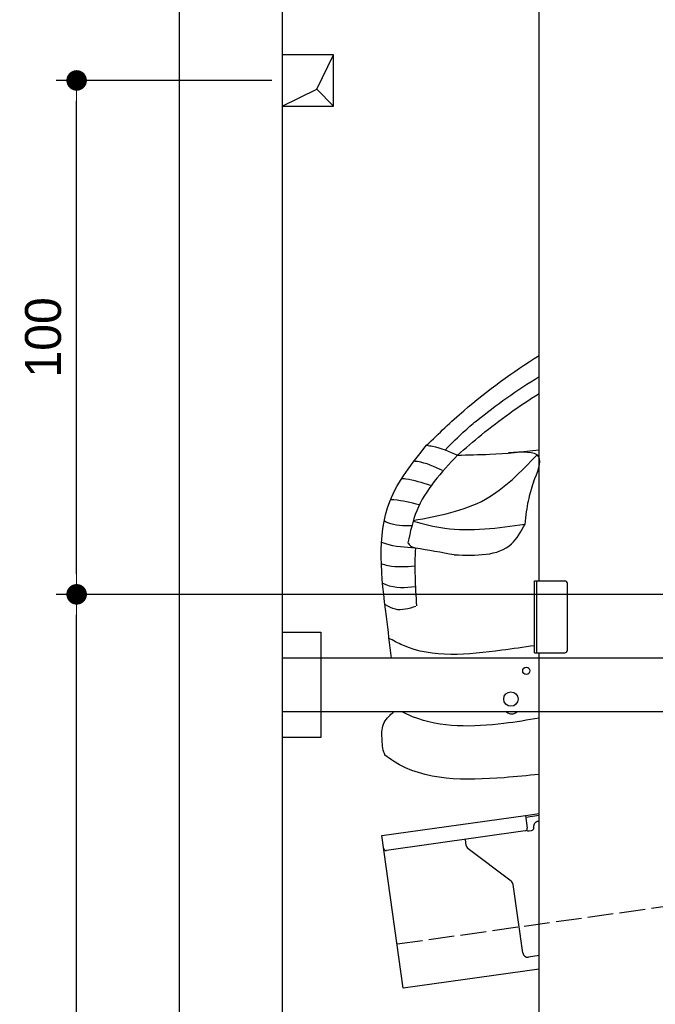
# Model space of a CAD drawing. Extents: x -311 to 6440, y -744 to 6074.
# Tile 2 of 6: x -311 to 926, y 1052 to 2968. Entities that reach past the tile are written whole.
import ezdxf

# ---------------------------------------------------------------- set-up
doc = ezdxf.new("R2010")
doc.units = 0
doc.header["$LTSCALE"] = 10
doc.header["$MEASUREMENT"] = 0
doc.linetypes.add('GEN3', pattern=[6.25, 5, -1.25])
doc.layers.get('0').update_dxf_attribs({"linetype": 'CONTINUOUS'})
doc.layers.get('DEFPOINTS').update_dxf_attribs({"linetype": 'CONTINUOUS'})
for name, color, linetype in [('3', 6, 'GEN3'), ('BREAKTHROUGH', 1, 'CONTINUOUS'), ('CAR', 1, 'CONTINUOUS'), ('SICHTBARE_KANTEN_DIN_', 7, 'CONTINUOUS')]:
    doc.layers.add(name, color=color, linetype=linetype)
doc.layers.add('AM_0', color=7, linetype='CONTINUOUS', lineweight=30)
doc.layers.add('AM_5', color=3, linetype='CONTINUOUS', lineweight=15)
doc.dimstyles.new('KLAUS_DXF', dxfattribs={"dimscale": 20, "dimtxt": 3.5, "dimasz": 2, "dimexe": 2, "dimexo": 1, "dimgap": 1.5, "dimtad": 1, "dimlfac": 0.1, "dimdsep": 46, "dimtxsty": 'STANDARD', "dimblk": 'DOT', "dimcen": 2, "dimclrd": 256, "dimclre": 256, "dimclrt": 2, "dimadec": 0, "dimazin": 0, "dimtfac": 1, "dimtmove": 2, "dimatfit": 3, "dimfxl": 1, "dimtolj": 1, "dimarcsym": 0})

# ---------------------------------------------------------------- blocks, each defined once
blk = doc.blocks.new('_DOT')
at = {"color": 0, "linetype": 'ByBlock'}
blk.add_line((-0.5, 0), (-1, 0), dxfattribs=at)
at = {"color": 0, "linetype": 'ByBlock', "const_width": 0.5}
blk.add_lwpolyline([(-0.25, 0, 1), (0.25, 0, 1)], format="xyb", close=True, dxfattribs=at)
blk = doc.blocks.new('*D8')
at = {"layer": 'AM_5', "lineweight": -2, "transparency": 16777216}
for p, q in [((5479.5, 1850), (-240.5, 1850)), ((-200.5, -160), (-200.5, 1810)), ((179.5, -200), (-240.5, -200))]:
    blk.add_line(p, q, dxfattribs=at)
at = {"layer": 'DEFPOINTS', "color": 0, "transparency": 16777216}
for p in [(-200.5, 1850), (5499.5, 1850), (199.5, -200)]:
    blk.add_point(p, dxfattribs=at)
at = {"layer": 'AM_5', "lineweight": -2, "transparency": 16777216, "xscale": 40, "yscale": 40, "zscale": 40}
for p, rotation in [((-200.5, 1850), 90), ((-200.5, -200), 270)]:
    blk.add_blockref('_DOT', p, dxfattribs=dict(at, rotation=rotation))
at = {"layer": 'AM_5', "color": 2, "transparency": 16777216, "insert": (-265.5, 825), "char_height": 70, "attachment_point": 5, "rotation": 90}
blk.add_mtext('\\A1;205', dxfattribs=at)
blk = doc.blocks.new('*D9')
at = {"layer": 'AM_5', "lineweight": -2, "transparency": 16777216}
for p, q in [((179.5, 2850), (-240.5, 2850)), ((-200.5, 1890), (-200.5, 2810)), ((5479.5, 1850), (-240.5, 1850))]:
    blk.add_line(p, q, dxfattribs=at)
at = {"layer": 'DEFPOINTS', "color": 0, "transparency": 16777216}
for p in [(-200.5, 2850), (199.5, 2850), (5499.5, 1850)]:
    blk.add_point(p, dxfattribs=at)
at = {"layer": 'AM_5', "lineweight": -2, "transparency": 16777216, "xscale": 40, "yscale": 40, "zscale": 40}
for p, rotation in [((-200.5, 2850), 90), ((-200.5, 1850), 270)]:
    blk.add_blockref('_DOT', p, dxfattribs=dict(at, rotation=rotation))
at = {"layer": 'AM_5', "color": 2, "transparency": 16777216, "insert": (-265.5, 2350), "char_height": 70, "attachment_point": 5, "rotation": 90}
blk.add_mtext('\\A1;100', dxfattribs=at)
blk = doc.blocks.new('Car Van')
at = {"layer": 'CAR'}
blk.add_ellipse((20380.2, 3799.5), major_axis=(-0.1, -50.8), ratio=0.500238, start_param=5.885343, end_param=6.683233, dxfattribs=at)
for points, knots in [([(20214.3, 4271.5), (20238.1, 4294.4), (20306.3, 4359.7), (20382.1, 4414.3), (20433.5, 4446.4)], [0, 0, 0, 0, 99.01122, 282.525902, 282.525902, 282.525902, 282.525902]), ([(20250.5, 4262.2), (20279.7, 4292.4), (20333.2, 4338.8), (20390.9, 4379), (20433.5, 4405.1)], [0, 0, 0, 0, 61.191082, 212.400599, 212.400599, 212.400599, 212.400599]), ([(20274.4, 4252.4), (20289.9, 4265.8), (20340.4, 4309.6), (20394.6, 4347.8), (20433.5, 4372.2)], [0, 0, 0, 0, 61.191082, 200.287904, 200.287904, 200.287904, 200.287904]), ([(20146, 3857.6), (20142.8, 3884.2), (20130.4, 3985.9), (20110.2, 4141.6), (20186.3, 4236.6), (20214.3, 4271.5)], [102.88586, 102.88586, 102.88586, 102.88586, 183.09991, 407.242491, 537.697964, 537.697964, 537.697964, 537.697964]), ([(20214.8, 4271.5), (20218.5, 4271), (20239.2, 4267.8), (20258.5, 4259.4), (20274.4, 4252.4)], [0, 0, 0, 0, 11.058748, 62.7292, 62.7292, 62.7292, 62.7292]), ([(20274.4, 4252.4), (20295.4, 4252.8), (20348.7, 4253.8), (20401.6, 4258.6), (20433.5, 4262.6)], [0, 0, 0, 0, 62.922164, 159.752377, 159.752377, 159.752377, 159.752377]), ([(20422.3, 4199.8), (20430.4, 4219.4), (20448.1, 4262.2), (20400.1, 4258.5), (20374.2, 4256.6)], [0, 0, 0, 0, 50.261015, 109.34861, 109.34861, 109.34861, 109.34861]), ([(20274.4, 4252.4), (20243.2, 4218.7), (20196.8, 4168.7), (20182.6, 4103.1), (20178, 4081.8)], [0, 0, 0, 0, 134.113244, 198.863456, 198.863456, 198.863456, 198.863456]), ([(20188.3, 4125.2), (20237.8, 4134.3), (20331.7, 4151.5), (20397.8, 4220), (20429.2, 4252.5)], [0, 0, 0, 0, 146.589383, 278.556341, 278.556341, 278.556341, 278.556341]), ([(20245.6, 4222.5), (20229.6, 4229.9), (20211.3, 4238.3), (20191.5, 4240.4), (20189, 4240.7)], [0, 0, 0, 0, 51.841966, 59.626213, 59.626213, 59.626213, 59.626213]), ([(20221.8, 4193.1), (20206, 4198.4), (20187.6, 4204.5), (20168.4, 4206.3), (20165.7, 4206.6)], [0, 0, 0, 0, 49.845493, 57.799057, 57.799057, 57.799057, 57.799057]), ([(20422.3, 4199.8), (20417.6, 4185), (20412.9, 4170.4), (20406.9, 4134.8), (20406, 4117.7)], [42.387721, 42.387721, 42.387721, 42.387721, 103.78676, 155.115105, 155.115105, 155.115105, 155.115105]), ([(20200, 4155.7), (20183.7, 4159.8), (20165.2, 4164.4), (20146.2, 4165.6), (20143.8, 4165.8)], [0, 0, 0, 0, 49.950236, 57.070608, 57.070608, 57.070608, 57.070608]), ([(20185.7, 4114.8), (20169.6, 4114.7), (20150.9, 4114.6), (20134.4, 4122.6), (20132.1, 4123.8)], [0, 0, 0, 0, 46.832425, 54.607177, 54.607177, 54.607177, 54.607177]), ([(20188.1, 4123.6), (20208.6, 4118.4), (20279.9, 4100.4), (20353.6, 4110.6), (20406.1, 4117.9)], [0, 0, 0, 0, 63.072856, 219.630486, 219.630486, 219.630486, 219.630486]), ([(20268.4, 4058.3), (20311, 4057), (20371, 4055.1), (20398.2, 4103.7), (20406.1, 4117.9)], [0, 0, 0, 0, 113.345743, 159.724118, 159.724118, 159.724118, 159.724118]), ([(20192.6, 4071.6), (20173, 4072.7), (20150.6, 4074), (20129.6, 4081.4), (20127, 4082.4)], [0, 0, 0, 0, 58.306737, 66.552342, 66.552342, 66.552342, 66.552342]), ([(20178, 4081.8), (20179.5, 4079.6), (20183, 4074.4), (20189.1, 4072.6), (20192.6, 4071.6)], [0, 0, 0, 0, 7.785315, 18.291548, 18.291548, 18.291548, 18.291548]), ([(20191.4, 4036.2), (20173.9, 4034.9), (20151.9, 4033.1), (20131, 4039.3), (20126.8, 4040.6)], [0, 0, 0, 0, 51.771152, 65.090699, 65.090699, 65.090699, 65.090699]), ([(20192.7, 3995.9), (20172.9, 3994.1), (20150.7, 3992.2), (20131.6, 4001.9), (20129.5, 4002.9)], [0, 0, 0, 0, 57.081248, 64.028558, 64.028558, 64.028558, 64.028558]), ([(20193.2, 3958), (20179.7, 3953.7), (20159, 3947.3), (20140.7, 3957.4), (20134.4, 3960.9)], [0, 0, 0, 0, 39.98906, 60.944602, 60.944602, 60.944602, 60.944602]), ([(20424.5, 3881.5), (20403.5, 3878.5), (20317.7, 3866.3), (20215.3, 3855.3), (20149.5, 3891.4), (20140.4, 3896.4)], [113.912784, 113.912784, 113.912784, 113.912784, 177.26422, 370.522965, 401.282956, 401.282956, 401.282956, 401.282956]), ([(20133.4, 3668.4), (20132.6, 3670.5), (20128.1, 3682.2), (20127.7, 3700.5), (20126.9, 3726.2), (20138, 3742.6), (20147.8, 3750.8), (20150.2, 3752.6)], [0, 0, 0, 0, 6.668808, 37.633719, 53.92976, 83.006518, 92.203416, 92.203416, 92.203416, 92.203416]), ([(20433.5, 3740.8), (20411, 3736.7), (20329.3, 3723.3), (20234.2, 3721.1), (20173.5, 3749.4), (20166.8, 3752.6)], [77.68835, 77.68835, 77.68835, 77.68835, 146.515463, 324.860687, 347.251757, 347.251757, 347.251757, 347.251757]), ([(20433.5, 3631.1), (20411.2, 3628.7), (20314.9, 3619.4), (20203.3, 3617.6), (20138.9, 3664.4), (20133.4, 3668.4)], [138.661944, 138.661944, 138.661944, 138.661944, 205.679389, 423.537531, 443.70981, 443.70981, 443.70981, 443.70981])]:
    blk.add_open_spline(points, degree=3, knots=knots, dxfattribs=at)
for points in [[(20192.6, 4071.6), (20190.1, 4035.2), (20192.4, 3997), (20194.6, 3958.9)], [(20268.4, 4058.3), (20243.1, 4062.7), (20217.8, 4067.2), (20192.6, 4071.6)]]:
    blk.add_open_spline(points, degree=3, dxfattribs=at)

msp = doc.modelspace()

# ---------------------------------------------------------------- linework, layer by layer
for p, q in [((-0.481, -499.995), (-0.481, 5750.005)), ((699.991, 1876.226), (699.991, 3646.226)), ((690.991, 1876.226), (749.991, 1876.226)), ((690.991, 1736.226), (690.991, 1876.226)), ((694.991, 1876.226), (694.991, 1736.226)), ((754.991, 1741.226), (754.991, 1871.226)), ((199.991, 1776.226), (274.991, 1776.226)), ((199.991, 1776.226), (274.991, 1776.226)), ((274.991, 1776.226), (274.991, 1571.226)), ((274.991, 1776.226), (274.991, 1571.226)), ((199.991, 1726.226), (1039.968, 1726.226)), ((690.991, 1736.226), (749.991, 1736.226)), ((699.991, -193.774), (699.991, 1736.226)), ((1039.968, 1621.226), (199.991, 1621.226)), ((274.991, 1571.226), (199.991, 1571.226)), ((274.991, 1571.226), (199.991, 1571.226)), ((393.756, 1380.602), (673.507, 1419.919)), ((673.507, 1419.919), (699.991, 1423.641)), ((673.507, 1419.919), (676.986, 1395.162)), ((699.991, 1419.601), (674.063, 1415.957)), ((435.508, 1083.522), (393.756, 1380.602)), ((672.731, 1389.515), (402.883, 1351.59)), ((680.297, 1389.568), (685.248, 1390.264)), ((689.504, 1395.911), (689.364, 1396.901)), ((558.024, 1361.419), (556.374, 1373.162)), ((645.648, 1291.723), (561.909, 1354.825)), ((668.162, 1152.573), (649.533, 1285.128)), ((699.991, 1146.948), (679.456, 1144.062)), ((699.991, 1120.692), (435.508, 1083.522))]:
    msp.add_line(p, q)
for centre, radius in [((674.991, 1701.226), 7), ((644.991, 1646.226), 14)]:
    msp.add_circle(centre, radius)
for centre, radius, start, end in [((749.991, 1871.226), 5, 0, 90), ((749.991, 1741.226), 5, 270, 0), ((699.267, 1398.293), 10, 98, 188), ((672.035, 1394.466), 5, 278, 8), ((679.601, 1394.519), 5, 221.236717, 278), ((684.552, 1395.215), 5, 278, 8), ((567.927, 1362.811), 10, 188, 233), ((402.187, 1356.541), 5, 188, 278), ((639.63, 1283.736), 10, 8, 53), ((678.065, 1153.965), 10, 188, 278)]:
    msp.add_arc(centre, radius, start, end)
at = {"layer": '3'}
msp.add_line((423.4, 1169.675), (5430.808, 1873.42), dxfattribs=at)
at = {"layer": 'BREAKTHROUGH'}
for p, q in [((267.09, 2832.957), (299.717, 2900.005)), ((267.09, 2832.957), (299.717, 2900.005)), ((199.717, 2800.005), (267.09, 2832.957)), ((199.717, 2800.005), (267.09, 2832.957)), ((266.872, 2832.85), (299.717, 2800.005)), ((266.872, 2832.85), (299.717, 2800.005))]:
    msp.add_line(p, q, dxfattribs=at)
msp.add_lwpolyline([(299.717, 2900.005), (199.717, 2900.005), (199.717, 2800.005), (299.717, 2800.005)], close=True, dxfattribs=at)
msp.add_lwpolyline([(299.717, 2900.005), (199.717, 2900.005), (199.717, 2800.005), (299.717, 2800.005)], close=True, dxfattribs=at)
at = {"layer": 'SICHTBARE_KANTEN_DIN_'}
msp.add_line((199.463, 5550.005), (200.005, -200), dxfattribs=at)

# ---------------------------------------------------------------- block references
at = {"layer": 'AM_0'}
msp.add_blockref('Car Van', (-19733.518, -2131.485), dxfattribs=at)

# ---------------------------------------------------------------- dimensions: what is measured, and where the dimension line sits
at = {"layer": 'AM_5'}
for base, p1, p2, override, picture, middle in [((-200.481, 2850.005), (5499.51, 1850.005), (199.51, 2850.005), {"dimpost": '', "dimtol": 0, "dimlim": 0, "dimtp": 0, "dimtm": 0, "dimtfac": 1, "dimtdec": 2, "dimtolj": 1, "dimtzin": 7}, '*D9', (-265.481, 2350.005)), ((-200.481, 1850.005), (199.51, -199.995), (5499.51, 1850.005), {"dimtol": 0, "dimlim": 0, "dimtp": 0, "dimtm": 0, "dimtfac": 1, "dimtdec": 2, "dimtolj": 1, "dimtzin": 7}, '*D8', (-265.481, 825.005))]:
    dim = msp.add_linear_dim(base=base, p1=p1, p2=p2, angle=90, dimstyle='KLAUS_DXF', override=override, dxfattribs=at)
    dim.commit()
    dim.dimension.update_dxf_attribs({"geometry": picture, "text_midpoint": middle})

doc.saveas('drawing.dxf')
